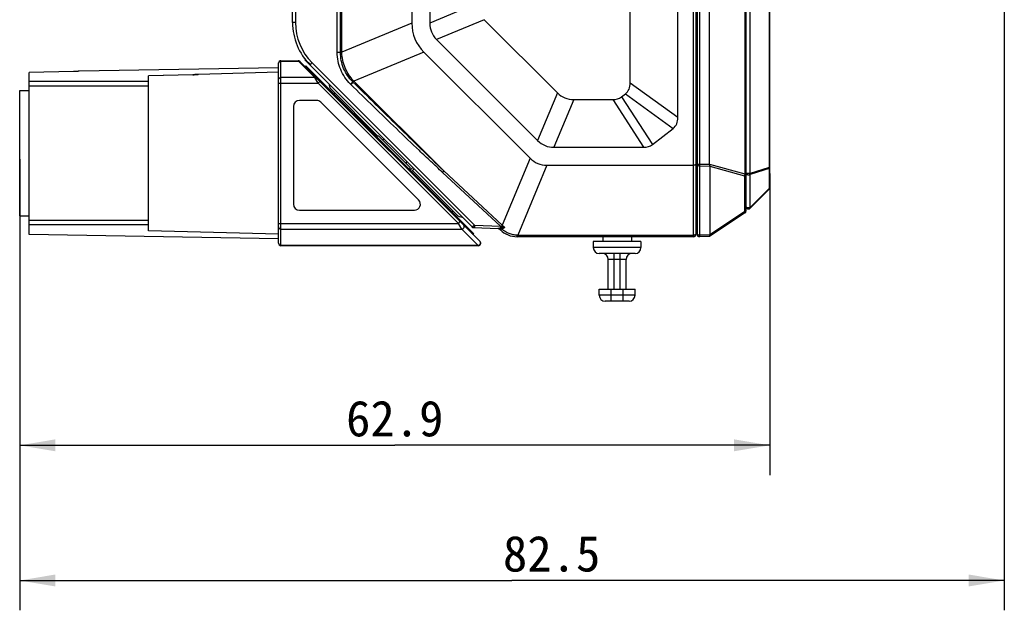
# Model space of a CAD drawing. Header units: millimetres. Extents: x 46 to 510, y 69 to 391.
# Tile 25 of 32: x 250 to 333, y 249 to 299. Entities that reach past the tile are written whole.
import ezdxf
from ezdxf.enums import TextEntityAlignment as Align

# ---------------------------------------------------------------- set-up
doc = ezdxf.new("R2010")
doc.units = ezdxf.units.MM
doc.header["$LTSCALE"] = 32.67
doc.layers.get('0').update_dxf_attribs({"linetype": 'CONTINUOUS'})
doc.layers.add('00_COMPONENTS', color=7, linetype='CONTINUOUS')
doc.layers.add('51__DRAFT_DIMS', color=7, linetype='CONTINUOUS')
doc.styles.get("Standard").update_dxf_attribs({"font": 'simfang.ttf'})
doc.dimstyles.new('DIMSTYLE_1', dxfattribs={"dimtxt": 3, "dimasz": 3, "dimexe": 2.5, "dimexo": 0.5, "dimgap": 0.75, "dimtad": 1, "dimdec": 1, "dimdsep": 46, "dimtxsty": 'STANDARD', "dimblk": '_FILLED', "dimblk1": '_FILLED', "dimblk2": '_FILLED', "dimcen": 0.09, "dimclrt": 3, "dimazin": 2, "dimtp": 0.3, "dimtm": 0.3, "dimtfac": 1, "dimtdec": 1, "dimtofl": 0, "dimtmove": 0, "dimatfit": 3, "dimldrblk": '_FILLED', "dimfxl": 1, "dimtolj": 1, "dimarcsym": 0})

# ---------------------------------------------------------------- blocks, each defined once
blk = doc.blocks.new('_FILLED')
at = {"color": 0, "linetype": 'ByBlock'}
blk.add_solid([(0, 0), (-1, 0.167), (-1, -0.167)], dxfattribs=at)
blk = doc.blocks.new('*D3')
at = {"layer": '51__DRAFT_DIMS', "color": 4, "transparency": 16777216}
for p, q in [((332.73, 326.805), (332.73, 249.252)), ((250.21, 287.062), (250.21, 249.252)), ((250.21, 251.752), (291.47, 251.752)), ((332.73, 251.752), (291.47, 251.752))]:
    blk.add_line(p, q, dxfattribs=at)
at = {"layer": '51__DRAFT_DIMS', "color": 4, "transparency": 16777216, "xscale": 3, "yscale": 3, "zscale": 3, "rotation": 180}
blk.add_blockref('_FILLED', (250.21, 251.752), dxfattribs=at)
at = {"layer": '51__DRAFT_DIMS', "color": 4, "transparency": 16777216, "xscale": 3, "yscale": 3, "zscale": 3}
blk.add_blockref('_FILLED', (332.73, 251.752), dxfattribs=at)
at = {"layer": '51__DRAFT_DIMS', "color": 3, "transparency": 16777216}
blk.add_text('82.5', height=3, dxfattribs=at).set_placement((294.795, 252.502), align=Align.CENTER)
blk = doc.blocks.new('*D4')
at = {"layer": '51__DRAFT_DIMS', "color": 4, "transparency": 16777216}
for p, q in [((313.08, 285.853), (313.08, 260.581)), ((250.21, 281.812), (250.21, 260.581)), ((250.21, 263.081), (281.645, 263.081)), ((313.08, 263.081), (281.645, 263.081))]:
    blk.add_line(p, q, dxfattribs=at)
at = {"layer": '51__DRAFT_DIMS', "color": 4, "transparency": 16777216, "xscale": 3, "yscale": 3, "zscale": 3, "rotation": 180}
blk.add_blockref('_FILLED', (250.21, 263.081), dxfattribs=at)
at = {"layer": '51__DRAFT_DIMS', "color": 4, "transparency": 16777216, "xscale": 3, "yscale": 3, "zscale": 3}
blk.add_blockref('_FILLED', (313.08, 263.081), dxfattribs=at)
at = {"layer": '51__DRAFT_DIMS', "color": 3, "transparency": 16777216}
blk.add_text('62.9', height=3, dxfattribs=at).set_placement((281.645, 263.831), align=Align.CENTER)

msp = doc.modelspace()

# ---------------------------------------------------------------- linework, layer by layer
at = {"layer": '00_COMPONENTS', "color": 4}
for p, q in [((306.68, 280.56), (306.68, 368.56)), ((307.183, 368.556), (307.183, 280.563)), ((310.989, 363.283), (310.989, 285.836)), ((277.214, 296.039), (277.214, 356.998)), ((277.096, 296.039), (277.096, 355.679)), ((276.822, 296.039), (276.822, 355.014)), ((273.321, 348.785), (273.321, 298.509)), ((311.421, 285.869), (311.421, 312.677)), ((313.021, 311.077), (313.021, 286.353)), ((288.58, 300.127), (284.58, 298.47)), ((289.148, 298.755), (285.148, 297.098)), ((273.321, 298.509), (273.08, 298.509)), ((283.08, 298.469), (277.214, 296.039)), ((276.822, 296.039), (277.214, 296.039)), ((276.822, 296.008), (276.822, 296.039)), ((277.096, 296.009), (276.822, 296.008)), ((277.096, 296.009), (277.096, 296.039)), ((277.214, 296.008), (277.214, 296.039)), ((284.087, 296.038), (278.221, 293.608)), ((272.11, 279.812), (272.11, 295.312)), ((272.11, 295.291), (273.57, 295.291)), ((273.57, 295.291), (273.557, 295.312)), ((274.942, 293.919), (273.57, 295.291)), ((274.185, 294.767), (274.254, 294.84)), ((274.712, 295.151), (288.336, 281.527)), ((254.715, 294.407), (251.01, 294.338)), ((254.715, 294.407), (254.715, 294.407)), ((255.197, 294.435), (255.158, 294.431)), ((255.198, 294.435), (255.197, 294.435)), ((255.198, 294.435), (255.197, 294.435)), ((264.718, 294.14), (261.01, 294.037)), ((264.718, 294.14), (264.718, 294.141)), ((265.197, 294.172), (265.165, 294.169)), ((274.942, 293.919), (272.11, 293.919)), ((275.229, 293.44), (274.942, 293.919)), ((261.01, 293.187), (251.01, 293.187)), ((271.91, 293.44), (275.229, 293.44)), ((275.229, 293.44), (275.371, 293.582)), ((286.985, 281.684), (275.229, 293.44)), ((275.259, 293.693), (275.328, 293.766)), ((275.843, 293.109), (275.914, 293.18)), ((278.143, 293.529), (278.121, 293.551)), ((278.143, 293.529), (278.221, 293.608)), ((278.221, 293.608), (278.199, 293.63)), ((285.754, 286.074), (278.221, 293.608)), ((301.38, 293.475), (305.38, 290.573)), ((295.275, 292.628), (293.618, 288.628)), ((300.651, 292.292), (303.246, 288.292)), ((300.97, 292.542), (304.97, 289.639)), ((296.647, 292.06), (294.99, 288.06)), ((299.907, 292.06), (302.503, 288.06)), ((283.16, 286.358), (282.949, 286.145)), ((292.98, 287.144), (290.657, 281.535)), ((294.392, 286.56), (291.962, 280.693)), ((306.98, 287.044), (306.88, 287.044)), ((306.98, 286.65), (308.028, 286.65)), ((307.183, 286.486), (308.044, 286.494)), ((308.028, 286.64), (310.989, 285.836)), ((308.048, 286.465), (310.953, 285.676)), ((313.021, 286.353), (311.421, 285.869)), ((313.08, 286.353), (313.021, 286.353)), ((290.513, 281.451), (285.647, 285.956)), ((290.657, 281.535), (285.754, 286.074)), ((310.953, 285.676), (310.953, 282.66)), ((311.08, 285.836), (310.989, 285.836)), ((311.421, 285.869), (311.08, 285.869)), ((313.021, 286.275), (311.421, 285.791)), ((311.421, 283.014), (311.421, 285.791)), ((313.021, 286.275), (313.021, 284.614)), ((313.021, 284.614), (311.421, 283.014)), ((286.379, 282.715), (286.244, 282.708)), ((310.953, 282.66), (308.051, 280.725)), ((261.01, 281.937), (251.01, 281.937)), ((271.91, 281.684), (286.985, 281.684)), ((286.985, 281.684), (287.127, 281.826)), ((287.273, 281.205), (286.985, 281.684)), ((287.27, 281.824), (287.135, 281.817)), ((288.336, 281.527), (290.513, 281.451)), ((290.513, 281.451), (290.567, 281.436)), ((272.11, 281.205), (287.273, 281.205)), ((288.645, 279.833), (287.273, 281.205)), ((288.056, 280.897), (288.181, 280.913)), ((290.492, 281.163), (290.468, 281.172)), ((290.568, 281.302), (290.549, 281.299)), ((291.962, 280.693), (291.904, 280.694)), ((291.962, 280.56), (291.962, 280.693)), ((291.962, 280.693), (306.68, 280.693)), ((308.046, 280.703), (307.183, 280.695)), ((288.645, 279.833), (272.11, 279.833)), ((288.657, 279.812), (288.645, 279.833)), ((302.28, 279.66), (298.28, 279.66)), ((300.03, 276.16), (300.03, 279.16)), ((300.53, 276.16), (300.53, 279.16)), ((301.03, 278.66), (299.53, 278.66)), ((301.78, 275.66), (298.78, 275.66)), ((299.78, 275.16), (299.78, 276.16)), ((300.78, 275.16), (300.78, 276.16))]:
    msp.add_line(p, q, dxfattribs=at)
at = {"layer": '00_COMPONENTS', "color": 7}
for p, q in [((306.88, 368.36), (306.88, 280.76)), ((306.98, 368.356), (306.98, 280.763)), ((311.08, 366.4), (311.08, 282.719)), ((313.08, 284.692), (313.08, 363.659)), ((308.028, 286.65), (308.028, 362.469)), ((283.08, 355.455), (283.08, 298.469)), ((284.58, 355.455), (284.58, 298.47)), ((273.08, 298.509), (273.08, 348.837)), ((305.38, 290.573), (305.38, 301.453)), ((301.38, 293.475), (301.38, 299.997)), ((289.148, 298.755), (295.275, 292.628)), ((285.148, 297.098), (293.618, 288.628)), ((273.507, 296.487), (273.507, 296.487)), ((274.121, 295.397), (274.146, 295.423)), ((284.087, 296.038), (292.98, 287.144)), ((271.91, 294.727), (255.197, 294.435)), ((271.91, 280.012), (271.91, 295.112)), ((272.11, 295.312), (273.557, 295.312)), ((288.799, 280.154), (273.699, 295.254)), ((274.121, 295.397), (288.186, 281.332)), ((274.135, 294.818), (274.204, 294.89)), ((274.224, 295.326), (274.138, 295.415)), ((274.204, 294.89), (288.274, 280.82)), ((254.719, 294.407), (251.01, 294.339)), ((251.01, 280.762), (251.01, 294.339)), ((254.762, 294.408), (254.719, 294.407)), ((254.805, 294.41), (254.762, 294.408)), ((254.847, 294.411), (254.805, 294.41)), ((254.888, 294.413), (254.847, 294.411)), ((254.928, 294.415), (254.888, 294.413)), ((254.966, 294.417), (254.928, 294.415)), ((255.001, 294.419), (254.966, 294.417)), ((255.034, 294.421), (255.001, 294.419)), ((255.064, 294.424), (255.034, 294.421)), ((255.091, 294.426), (255.064, 294.424)), ((255.115, 294.428), (255.091, 294.426)), ((255.135, 294.43), (255.115, 294.428)), ((255.152, 294.431), (255.135, 294.43)), ((255.164, 294.433), (255.152, 294.431)), ((255.172, 294.433), (255.164, 294.433)), ((255.177, 294.434), (255.172, 294.433)), ((264.744, 294.142), (261.01, 294.038)), ((261.01, 281.062), (261.01, 294.038)), ((264.788, 294.143), (264.744, 294.142)), ((264.892, 294.148), (264.851, 294.146)), ((264.931, 294.15), (264.892, 294.148)), ((264.968, 294.153), (264.931, 294.15)), ((265.004, 294.155), (264.968, 294.153)), ((265.037, 294.158), (265.004, 294.155)), ((265.067, 294.16), (265.037, 294.158)), ((265.095, 294.163), (265.067, 294.16)), ((265.131, 294.166), (265.095, 294.163)), ((265.158, 294.169), (265.131, 294.166)), ((265.182, 294.171), (265.158, 294.169)), ((271.91, 294.348), (265.197, 294.172)), ((261.01, 293.562), (251.01, 293.562)), ((250.21, 282.312), (250.21, 292.812)), ((250.21, 292.812), (251.01, 292.812)), ((276.308, 292.927), (280.233, 289.003)), ((276.556, 292.538), (276.628, 292.607)), ((300.651, 292.292), (300.97, 292.542)), ((273.15, 291.492), (273.15, 283.292)), ((275.093, 291.992), (273.65, 291.992)), ((283.647, 283.646), (275.447, 291.846)), ((296.647, 292.06), (299.907, 292.06)), ((280.303, 289.003), (280.091, 289.003)), ((280.303, 289.003), (282.92, 286.386)), ((303.246, 288.292), (304.97, 289.639)), ((294.99, 288.06), (302.503, 288.06)), ((282.92, 286.386), (282.92, 286.174)), ((294.392, 286.56), (306.68, 286.56)), ((308.048, 286.465), (308.048, 280.703)), ((283.269, 286.249), (283.061, 286.033)), ((283.131, 286.105), (286.844, 282.391)), ((313.021, 284.551), (311.421, 282.951)), ((250.21, 282.312), (251.01, 282.312)), ((273.65, 282.792), (283.293, 282.792)), ((286.455, 282.639), (286.524, 282.711)), ((310.991, 282.553), (308.03, 280.578)), ((261.01, 281.562), (251.01, 281.562)), ((271.91, 280.397), (251.01, 280.762)), ((271.91, 280.777), (261.01, 281.062)), ((288.144, 280.808), (288.274, 280.82)), ((288.246, 281.33), (288.186, 281.332)), ((288.265, 281.329), (290.299, 281.258)), ((290.348, 281.292), (290.494, 281.145)), ((308.029, 280.578), (307.183, 280.563)), ((308.048, 280.703), (308.046, 280.703)), ((288.657, 279.812), (272.11, 279.812)), ((306.68, 280.56), (291.908, 280.56)), ((302.28, 280.16), (298.28, 280.16)), ((298.28, 280.16), (298.28, 279.66)), ((299.08, 280.56), (299.08, 280.16)), ((301.48, 280.56), (301.48, 280.16)), ((302.28, 280.16), (302.28, 279.66)), ((301.78, 279.16), (298.78, 279.16)), ((299.53, 276.16), (299.53, 278.66)), ((301.03, 276.16), (301.03, 278.66)), ((298.78, 276.16), (301.78, 276.16)), ((298.78, 275.66), (298.78, 276.16)), ((301.78, 275.66), (301.78, 276.16)), ((301.28, 275.16), (299.28, 275.16))]:
    msp.add_line(p, q, dxfattribs=at)
for points in [[(255.197, 294.435), (255.193, 294.435), (255.189, 294.435), (255.185, 294.435), (255.181, 294.434), (255.177, 294.434)], [(264.851, 294.146), (264.809, 294.144), (264.788, 294.143)], [(265.197, 294.172), (265.195, 294.172), (265.19, 294.172), (265.186, 294.171), (265.182, 294.171)]]:
    msp.add_lwpolyline(points, dxfattribs=at)
for centre, radius, start, end in [((278.08, 298.509), 5, 180, 225), ((272.11, 295.112), 0.2, 90, 180), ((273.557, 295.112), 0.2, 45, 90), ((276.732, 293.351), 0.6, 176.83175, 225), ((273.65, 291.492), 0.5, 90, 180), ((275.093, 291.492), 0.5, 45, 90), ((281.223, 287.306), 1.5, 107.17624, 113.48735), ((281.223, 287.306), 1.5, 336.51265, 342.82376), ((312.88, 284.692), 0.2, 315, 360), ((273.65, 283.292), 0.5, 180, 270), ((283.293, 283.292), 0.5, 270, 45), ((311.28, 283.092), 0.2, 180, 315), ((287.268, 282.816), 0.6, 225, 273.16825), ((310.88, 282.719), 0.2, 303.69007, 360), ((288.293, 281.578), 0.25, 225, 268), ((306.78, 281.463), 0.2, 0, 59.99332), ((288.272, 281.529), 0.2, 225, 268), ((290.256, 280.96), 0.3, 45, 85.13334), ((291.908, 282.56), 2, 225, 270), ((306.68, 280.76), 0.2, 270, 360), ((307.18, 280.763), 0.2, 180, 271), ((272.11, 280.012), 0.2, 180, 270), ((288.657, 280.012), 0.2, 270, 45), ((298.78, 279.66), 0.5, 180, 270), ((299.03, 278.66), 0.5, 0, 90), ((301.53, 278.66), 0.5, 90, 180), ((301.78, 279.66), 0.5, 270, 360), ((299.28, 275.66), 0.5, 180, 270), ((301.28, 275.66), 0.5, 270, 360)]:
    msp.add_arc(centre, radius, start, end, dxfattribs=at)
at = {"layer": '00_COMPONENTS', "color": 4}
for centre, radius, start, end in [((278.071, 298.509), 4.75, 180, 225), ((264.545, 300.39), 6.252, 271.58876, 275.69157), ((287.369, 302.942), 13.45, 225.46152, 225.59523), ((278.72, 292.375), 9.444, 317.18288, 318.14862), ((293.036, 274.231), 8.678, 122.7867, 123.97756), ((283.862, 287.619), 9.12, 317.31552, 318.15538), ((291.982, 282.91), 1.91, 226.07049, 234.77334), ((290.688, 280.273), 1.035, 97.67313, 99.84614), ((289.745, 282.814), 1.847, 298.86679, 299.36172)]:
    msp.add_arc(centre, radius, start, end, dxfattribs=at)
at = {"layer": '00_COMPONENTS', "color": 7}
for centre, major_axis, ratio, start_param, end_param in [((294.257, 301.675), (10.922, 4.524), 0.524428, 2.927691, 3.355495), ((317.565, 311.329), (32.842, 13.604), 0.225045, 3.048645, 3.234541), ((280.764, 307.555), (-20.405, 14.808), 0.198319, 3.084665, 3.284526), ((309.506, 325.044), (13.604, 32.842), 0.225045, 3.048645, 3.234541), ((287.317, 312.675), (-13.26, 20.435), 0.205253, 3.009188, 3.159625), ((284.764, 304.653), (20.405, -14.808), 0.198319, -0.056928, 0.142933), ((307.849, 321.044), (13.604, 32.842), 0.225045, -3.234541, -3.048645), ((289.913, 308.675), (-13.26, 20.435), 0.205253, -3.273998, -3.12356), ((296.253, 293.05), (2.627, 6.342), 0.524428, 2.927691, 3.355495), ((308.451, 286.65), (0.422, 0), 0.649116, -3.141593, -3.10401), ((307.183, 286.825), (0.858, -0.393), 0.276052, 0.125837, 0.223051), ((308.739, 280.853), (0.689, 0.165), 0.307877, 2.972477, 3.06782)]:
    msp.add_ellipse(centre, major_axis=major_axis, ratio=ratio, start_param=start_param, end_param=end_param, dxfattribs=at)
at = {"layer": '00_COMPONENTS', "color": 4}
for points, knots in [([(277.935, 293.356), (277.76, 293.528), (277.442, 293.908), (277.088, 294.56), (276.871, 295.27), (276.822, 295.762), (276.822, 296.008)], [0, 0, 0, 0, 0.24997, 0.499955, 0.749965, 1, 1, 1, 1]), ([(277.096, 296.009), (277.102, 296.009), (277.142, 296.008), (277.181, 296.008), (277.214, 296.008)], [0, 0, 0, 0, 0.165316, 1, 1, 1, 1]), ([(278.121, 293.551), (277.959, 293.711), (277.667, 294.064), (277.341, 294.668), (277.141, 295.325), (277.096, 295.781), (277.096, 296.009)], [0, 0, 0, 0, 0.249992, 0.499987, 0.749987, 1, 1, 1, 1]), ([(278.199, 293.63), (278.046, 293.787), (277.769, 294.132), (277.459, 294.717), (277.264, 295.349), (277.217, 295.789), (277.214, 296.008)], [0, 0, 0, 0, 0.249996, 0.499998, 0.750001, 1, 1, 1, 1]), ([(271.91, 295.1), (271.91, 295.125), (271.921, 295.175), (271.966, 295.239), (272.032, 295.281), (272.084, 295.291), (272.11, 295.291)], [0, 0, 0, 0, 0.245004, 0.492965, 0.745047, 1, 1, 1, 1]), ([(273.57, 295.291), (273.596, 295.293), (273.648, 295.287), (273.694, 295.259), (273.711, 295.241)], [0, 0, 0, 0, 0.50643, 1, 1, 1, 1]), ([(274.712, 295.151), (274.701, 295.139), (274.679, 295.117), (274.647, 295.085), (274.618, 295.055), (274.596, 295.032), (274.581, 295.016), (274.571, 295.006), (274.563, 294.997), (274.556, 294.989), (274.551, 294.983), (274.548, 294.979), (274.546, 294.976), (274.545, 294.975), (274.544, 294.974), (274.544, 294.974), (274.544, 294.974)], [0, 0, 0, 0, 0.196135, 0.38402, 0.556683, 0.707693, 0.773288, 0.83144, 0.88161, 0.923335, 0.956234, 0.980013, 0.988426, 0.994508, 0.998292, 1, 1, 1, 1]), ([(255.158, 294.431), (255.1, 294.426), (254.953, 294.414), (254.805, 294.408), (254.715, 294.407)], [0, 0, 0, 0, 0.394673, 1, 1, 1, 1]), ([(271.91, 293.728), (271.91, 293.753), (271.921, 293.803), (271.966, 293.867), (272.032, 293.909), (272.084, 293.919), (272.11, 293.919)], [0, 0, 0, 0, 0.245004, 0.492965, 0.745047, 1, 1, 1, 1]), ([(274.942, 293.919), (274.968, 293.921), (275.02, 293.915), (275.066, 293.887), (275.083, 293.869)], [0, 0, 0, 0, 0.506431, 1, 1, 1, 1]), ([(278.121, 293.551), (278.111, 293.54), (278.087, 293.514), (278.025, 293.448), (277.973, 293.394), (277.935, 293.356)], [0, 0, 0, 0, 0.163688, 0.398517, 1, 1, 1, 1]), ([(278.143, 293.529), (278.133, 293.518), (278.109, 293.492), (278.047, 293.426), (277.995, 293.372), (277.957, 293.334)], [0, 0, 0, 0, 0.163901, 0.398773, 1, 1, 1, 1]), ([(285.647, 285.956), (285.321, 286.258), (284.672, 286.864), (283.381, 288.084), (281.777, 289.619), (279.863, 291.472), (278.592, 292.712), (277.957, 293.334)], [0, 0, 0, 0, 0.124999, 0.249998, 0.499998, 0.749999, 1, 1, 1, 1]), ([(278.121, 293.551), (278.125, 293.556), (278.151, 293.582), (278.177, 293.609), (278.199, 293.63)], [0, 0, 0, 0, 0.179605, 1, 1, 1, 1]), ([(285.754, 286.074), (285.115, 286.69), (283.84, 287.926), (281.936, 289.789), (280.037, 291.657), (278.774, 292.905), (278.143, 293.529)], [0, 0, 0, 0, 0.249999, 0.499999, 0.75, 1, 1, 1, 1]), ([(306.979, 286.668), (306.978, 286.677), (306.97, 286.696), (306.948, 286.72), (306.917, 286.74), (306.893, 286.749), (306.88, 286.754)], [0, 0, 0, 0, 0.202192, 0.4325, 0.698897, 1, 1, 1, 1]), ([(307.183, 286.486), (307.157, 286.486), (307.108, 286.49), (307.051, 286.51), (307.015, 286.533), (306.995, 286.552), (306.983, 286.574), (306.98, 286.589), (306.98, 286.597)], [0, 0, 0, 0, 0.309489, 0.588285, 0.709253, 0.816471, 0.911792, 1, 1, 1, 1]), ([(313.021, 286.353), (313.022, 286.347), (313.025, 286.321), (313.025, 286.294), (313.021, 286.275)], [0, 0, 0, 0, 0.257848, 1, 1, 1, 1]), ([(313.021, 286.275), (313.03, 286.28), (313.046, 286.29), (313.065, 286.309), (313.077, 286.331), (313.08, 286.346), (313.08, 286.353)], [0, 0, 0, 0, 0.293319, 0.55353, 0.785255, 1, 1, 1, 1]), ([(310.989, 285.836), (310.985, 285.808), (310.976, 285.754), (310.961, 285.701), (310.953, 285.676)], [0, 0, 0, 0, 0.512408, 1, 1, 1, 1]), ([(311.08, 285.779), (311.08, 285.774), (311.078, 285.762), (311.069, 285.739), (311.044, 285.713), (311.003, 285.69), (310.97, 285.68), (310.953, 285.676)], [0, 0, 0, 0, 0.095244, 0.195046, 0.420399, 0.690302, 1, 1, 1, 1]), ([(311.082, 285.852), (311.083, 285.85), (311.085, 285.844), (311.087, 285.839), (311.09, 285.835)], [0, 0, 0, 0, 0.243919, 1, 1, 1, 1]), ([(311.09, 285.835), (311.102, 285.814), (311.135, 285.789), (311.187, 285.77), (311.25, 285.757), (311.317, 285.757), (311.38, 285.772), (311.409, 285.784), (311.421, 285.791)], [0, 0, 0, 0, 0.201116, 0.325605, 0.461376, 0.743277, 0.877637, 1, 1, 1, 1]), ([(311.421, 285.791), (311.422, 285.797), (311.426, 285.823), (311.424, 285.849), (311.421, 285.869)], [0, 0, 0, 0, 0.241736, 1, 1, 1, 1]), ([(313.08, 284.692), (313.08, 284.685), (313.077, 284.67), (313.065, 284.648), (313.046, 284.629), (313.03, 284.619), (313.021, 284.614)], [0, 0, 0, 0, 0.214745, 0.44647, 0.706681, 1, 1, 1, 1]), ([(313.021, 284.614), (313.024, 284.607), (313.028, 284.596), (313.03, 284.581), (313.03, 284.569), (313.027, 284.559), (313.024, 284.553), (313.021, 284.551)], [0, 0, 0, 0, 0.324949, 0.531884, 0.709019, 0.861679, 1, 1, 1, 1]), ([(311.421, 283.014), (311.406, 283.006), (311.373, 282.992), (311.318, 282.982), (311.261, 282.98), (311.204, 282.988), (311.154, 283.004), (311.114, 283.027), (311.091, 283.053), (311.081, 283.076), (311.08, 283.087), (311.08, 283.092)], [0, 0, 0, 0, 0.12906, 0.271702, 0.420179, 0.565711, 0.700027, 0.817022, 0.914936, 0.958431, 1, 1, 1, 1]), ([(311.08, 282.763), (311.08, 282.758), (311.078, 282.746), (311.069, 282.723), (311.044, 282.697), (311.003, 282.674), (310.97, 282.664), (310.953, 282.66)], [0, 0, 0, 0, 0.095244, 0.195046, 0.420399, 0.690302, 1, 1, 1, 1]), ([(310.953, 282.66), (310.955, 282.652), (310.961, 282.637), (310.969, 282.616), (310.976, 282.598), (310.981, 282.583), (310.985, 282.572), (310.987, 282.564), (310.989, 282.56), (310.99, 282.557), (310.991, 282.555), (310.991, 282.554), (310.991, 282.553), (310.991, 282.553)], [0, 0, 0, 0, 0.219843, 0.417001, 0.588846, 0.733068, 0.847653, 0.893315, 0.930993, 0.960561, 0.981918, 0.995016, 1, 1, 1, 1]), ([(311.421, 282.951), (311.424, 282.954), (311.43, 282.964), (311.43, 282.987), (311.425, 283.004), (311.421, 283.014)], [0, 0, 0, 0, 0.186985, 0.532677, 1, 1, 1, 1]), ([(271.91, 281.397), (271.91, 281.372), (271.921, 281.321), (271.966, 281.258), (272.032, 281.215), (272.084, 281.205), (272.11, 281.205)], [0, 0, 0, 0, 0.245004, 0.492965, 0.745047, 1, 1, 1, 1]), ([(287.273, 281.205), (287.291, 281.207), (287.329, 281.216), (287.379, 281.243), (287.421, 281.284), (287.451, 281.333), (287.466, 281.388), (287.465, 281.444), (287.448, 281.496), (287.427, 281.526), (287.414, 281.538)], [0, 0, 0, 0, 0.125786, 0.253816, 0.382763, 0.511019, 0.637182, 0.760484, 0.881065, 1, 1, 1, 1]), ([(288.116, 281.402), (288.119, 281.399), (288.125, 281.398), (288.133, 281.4), (288.145, 281.404), (288.163, 281.413), (288.178, 281.422), (288.186, 281.427)], [0, 0, 0, 0, 0.123393, 0.211983, 0.323063, 0.615751, 1, 1, 1, 1]), ([(288.186, 281.427), (288.19, 281.413), (288.201, 281.388), (288.224, 281.356), (288.253, 281.335), (288.274, 281.329), (288.285, 281.329)], [0, 0, 0, 0, 0.297282, 0.560545, 0.790868, 1, 1, 1, 1]), ([(288.336, 281.527), (288.336, 281.514), (288.335, 281.488), (288.334, 281.451), (288.334, 281.417), (288.333, 281.391), (288.333, 281.373), (288.334, 281.361), (288.334, 281.351), (288.334, 281.343), (288.335, 281.336), (288.335, 281.331), (288.335, 281.329), (288.336, 281.327), (288.336, 281.327)], [0, 0, 0, 0, 0.194717, 0.381911, 0.554435, 0.70567, 0.771458, 0.829836, 0.880245, 0.922209, 0.955342, 0.979354, 0.994108, 1, 1, 1, 1]), ([(290.513, 281.451), (290.512, 281.421), (290.511, 281.369), (290.51, 281.317), (290.511, 281.293)], [0, 0, 0, 0, 0.556166, 1, 1, 1, 1]), ([(290.567, 281.436), (290.566, 281.411), (290.566, 281.367), (290.567, 281.322), (290.568, 281.302)], [0, 0, 0, 0, 0.545518, 1, 1, 1, 1]), ([(290.567, 281.436), (290.593, 281.429), (290.697, 281.399), (290.802, 281.371), (290.88, 281.35)], [0, 0, 0, 0, 0.252399, 1, 1, 1, 1]), ([(306.98, 281.773), (306.98, 281.783), (306.975, 281.804), (306.953, 281.831), (306.92, 281.854), (306.894, 281.865), (306.88, 281.869)], [0, 0, 0, 0, 0.20057, 0.42752, 0.694057, 1, 1, 1, 1]), ([(288.131, 281.388), (288.131, 281.388), (288.131, 281.388), (288.13, 281.388), (288.13, 281.388)], [0, 0, 0, 0, 0.412616, 1, 1, 1, 1]), ([(290.327, 281.259), (290.325, 281.259), (290.315, 281.258), (290.306, 281.258), (290.299, 281.258)], [0, 0, 0, 0, 0.254837, 1, 1, 1, 1]), ([(290.299, 281.258), (290.335, 281.257), (290.409, 281.238), (290.468, 281.191), (290.492, 281.163)], [0, 0, 0, 0, 0.494375, 1, 1, 1, 1]), ([(290.511, 281.293), (290.479, 281.286), (290.418, 281.272), (290.357, 281.261), (290.327, 281.259)], [0, 0, 0, 0, 0.526367, 1, 1, 1, 1]), ([(290.327, 281.259), (290.362, 281.255), (290.432, 281.234), (290.488, 281.187), (290.511, 281.159)], [0, 0, 0, 0, 0.490501, 1, 1, 1, 1]), ([(290.494, 281.145), (290.494, 281.145), (290.495, 281.146), (290.496, 281.146), (290.497, 281.147), (290.5, 281.149), (290.505, 281.154), (290.509, 281.157), (290.511, 281.159)], [0, 0, 0, 0, 0.01944, 0.067845, 0.146929, 0.256836, 0.56844, 1, 1, 1, 1]), ([(290.511, 281.293), (290.531, 281.281), (290.57, 281.249), (290.602, 281.212), (290.618, 281.191)], [0, 0, 0, 0, 0.480903, 1, 1, 1, 1]), ([(290.618, 281.191), (290.607, 281.187), (290.588, 281.18), (290.553, 281.166), (290.527, 281.159), (290.511, 281.159)], [0, 0, 0, 0, 0.300129, 0.565684, 1, 1, 1, 1]), ([(290.549, 281.299), (290.566, 281.285), (290.597, 281.253), (290.624, 281.216), (290.637, 281.197)], [0, 0, 0, 0, 0.479841, 1, 1, 1, 1]), ([(290.88, 281.35), (290.855, 281.346), (290.751, 281.328), (290.647, 281.313), (290.568, 281.302)], [0, 0, 0, 0, 0.244165, 1, 1, 1, 1]), ([(290.568, 281.302), (290.576, 281.295), (290.606, 281.266), (290.633, 281.232), (290.651, 281.204)], [0, 0, 0, 0, 0.235531, 1, 1, 1, 1]), ([(290.637, 281.197), (290.635, 281.196), (290.629, 281.195), (290.622, 281.193), (290.618, 281.191)], [0, 0, 0, 0, 0.255699, 1, 1, 1, 1]), ([(291.904, 280.694), (291.788, 280.697), (291.556, 280.723), (291.222, 280.823), (290.91, 280.98), (290.723, 281.119), (290.637, 281.197)], [0, 0, 0, 0, 0.249995, 0.499996, 0.749998, 1, 1, 1, 1]), ([(290.88, 281.35), (290.861, 281.337), (290.786, 281.286), (290.71, 281.238), (290.651, 281.204)], [0, 0, 0, 0, 0.250618, 1, 1, 1, 1]), ([(291.908, 280.56), (291.908, 280.56), (291.908, 280.561), (291.908, 280.562), (291.907, 280.565), (291.907, 280.569), (291.907, 280.574), (291.906, 280.583), (291.906, 280.597), (291.905, 280.616), (291.905, 280.639), (291.904, 280.666), (291.904, 280.685), (291.904, 280.694)], [0, 0, 0, 0, 0.004867, 0.017771, 0.038987, 0.068483, 0.106165, 0.151899, 0.266803, 0.411469, 0.583691, 0.780882, 1, 1, 1, 1]), ([(306.88, 280.804), (306.88, 280.797), (306.877, 280.781), (306.865, 280.76), (306.846, 280.741), (306.811, 280.718), (306.754, 280.698), (306.706, 280.693), (306.68, 280.693)], [0, 0, 0, 0, 0.08844, 0.183869, 0.29103, 0.411811, 0.690209, 1, 1, 1, 1]), ([(307.183, 280.695), (307.157, 280.695), (307.108, 280.7), (307.051, 280.719), (307.015, 280.742), (306.995, 280.762), (306.983, 280.783), (306.98, 280.799), (306.98, 280.806)], [0, 0, 0, 0, 0.309489, 0.588285, 0.709253, 0.816471, 0.911792, 1, 1, 1, 1]), ([(271.91, 280.025), (271.91, 280), (271.921, 279.949), (271.966, 279.886), (272.032, 279.843), (272.084, 279.833), (272.11, 279.833)], [0, 0, 0, 0, 0.245004, 0.492965, 0.745047, 1, 1, 1, 1]), ([(288.645, 279.833), (288.663, 279.835), (288.701, 279.844), (288.751, 279.871), (288.793, 279.912), (288.823, 279.961), (288.838, 280.016), (288.837, 280.072), (288.82, 280.124), (288.799, 280.154), (288.786, 280.166)], [0, 0, 0, 0, 0.125786, 0.253816, 0.382763, 0.511019, 0.637183, 0.760484, 0.881065, 1, 1, 1, 1])]:
    msp.add_open_spline(points, degree=3, knots=knots, dxfattribs=at)
at = {"layer": '00_COMPONENTS', "color": 7}
for points, knots in [([(306.88, 286.62), (306.88, 286.616), (306.876, 286.607), (306.864, 286.596), (306.846, 286.586), (306.821, 286.577), (306.791, 286.569), (306.757, 286.564), (306.719, 286.56), (306.693, 286.56), (306.68, 286.56)], [0, 0, 0, 0, 0.055389, 0.126796, 0.221408, 0.340524, 0.482424, 0.643385, 0.818083, 1, 1, 1, 1]), ([(308.028, 286.64), (308.03, 286.615), (308.032, 286.577), (308.037, 286.528), (308.041, 286.505), (308.044, 286.494)], [0, 0, 0, 0, 0.522104, 0.768688, 1, 1, 1, 1]), ([(308.03, 280.578), (308.031, 280.579), (308.032, 280.582), (308.033, 280.585), (308.034, 280.587)], [0, 0, 0, 0, 0.386697, 1, 1, 1, 1]), ([(308.034, 280.587), (308.035, 280.593), (308.036, 280.607), (308.038, 280.633), (308.04, 280.666), (308.043, 280.69), (308.046, 280.703)], [0, 0, 0, 0, 0.150069, 0.371364, 0.657585, 1, 1, 1, 1])]:
    msp.add_open_spline(points, degree=3, knots=knots, dxfattribs=at)
at = {"layer": '00_COMPONENTS', "color": 4}
for points in [[(311.08, 285.869), (311.08, 285.863), (311.081, 285.857), (311.082, 285.852)], [(290.511, 281.159), (290.504, 281.16), (290.498, 281.161), (290.492, 281.163)]]:
    msp.add_open_spline(points, degree=3, dxfattribs=at)

# ---------------------------------------------------------------- dimensions: what is measured, and where the dimension line sits
at = {"layer": '51__DRAFT_DIMS', "color": 4}
for base, p1, p2, picture, middle in [((332.73, 251.752), (250.21, 287.562), (332.73, 327.305), '*D3', (294.716, 251.752)), ((313.08, 263.081), (250.21, 282.312), (313.08, 286.353), '*D4', (281.595, 263.081))]:
    dim = msp.add_linear_dim(base=base, p1=p1, p2=p2, dimstyle='DIMSTYLE_1', dxfattribs=at)
    dim.commit()
    dim.dimension.update_dxf_attribs({"geometry": picture, "text_midpoint": middle, "dimtype": 160})

doc.saveas('drawing.dxf')
